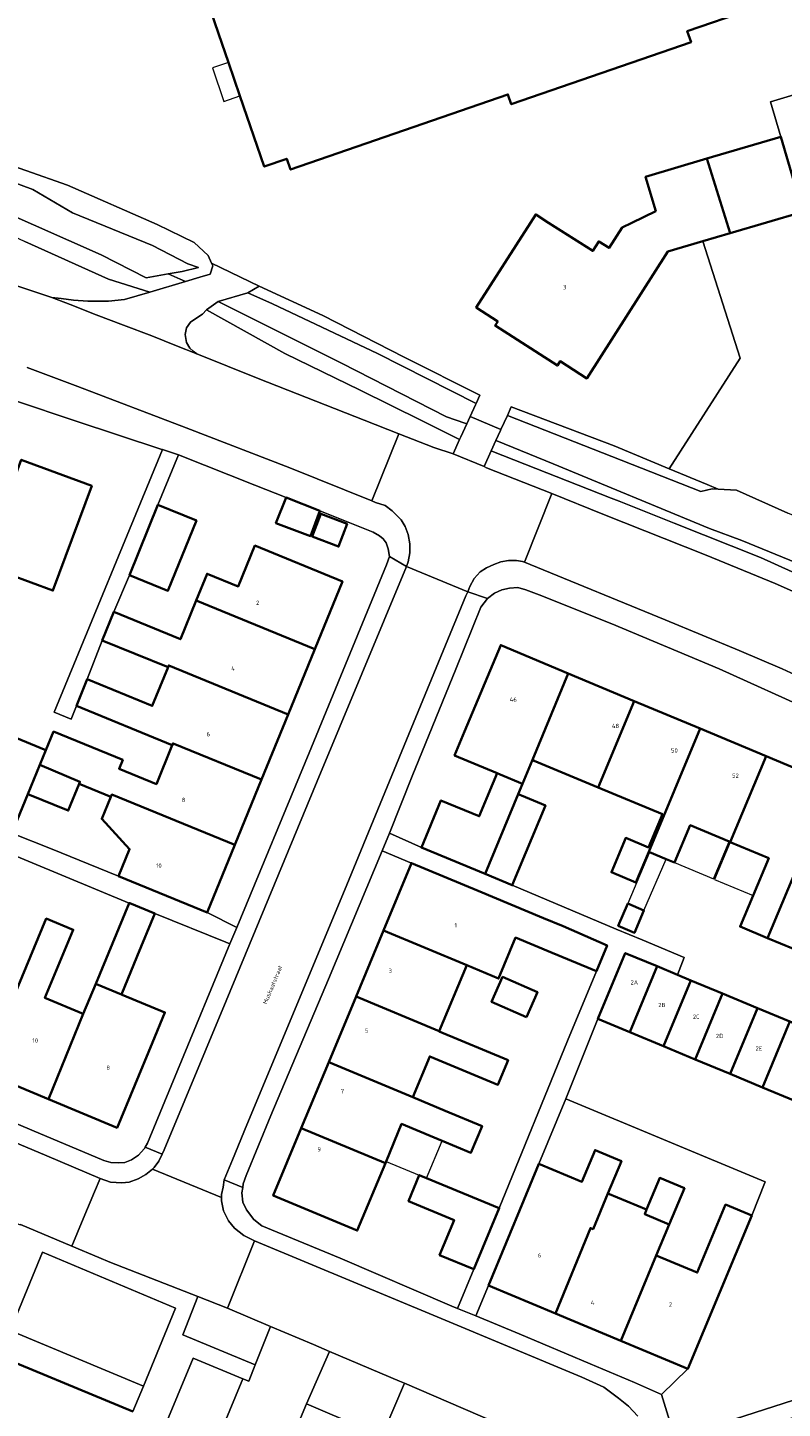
# Model space of a CAD drawing. Header units: metres. Extents: x 73718 to 76933, y 443658 to 446696.
# Tile 22 of 161: x 74630 to 74694, y 445150 to 445266. Entities that reach past the tile are written whole.
import ezdxf
from ezdxf.enums import TextEntityAlignment as Align

# ---------------------------------------------------------------- set-up
doc = ezdxf.new("R2010")
doc.units = ezdxf.units.M
for name, color, linetype, lineweight in [('B-WE-GR-BEPLANTING_CULTUUR_BODEMBEDEKKER-GV', 90, 'Continuous', 18), ('B-WE-GR-BEPLANTING_CULTUUR_BOSPLANTSOEN-GV', 90, 'Continuous', 18), ('B-WE-GR-BEPLANTING_CULTUUR_HEESTERS-GV', 90, 'Continuous', 18), ('B-WE-GR-BEPLANTING_CULTUUR_ROOS-GV', 90, 'Continuous', 18), ('B-WE-OG-BEBOUWING-GV', 7, 'Continuous', 35), ('B-WE-OG-BEBOUWING-T18', 10, 'Continuous', 18), ('B-WE-OG-BEBOUWING_LUIFEL-GV', 7, 'Continuous', 18), ('B-WE-OG-TERREIN_BEGROEID-GV', 7, 'Continuous', 18), ('B-WE-OG-TERREIN_ERF-GV', 7, 'Continuous', 18), ('B-WE-OG-TERREIN_OEVER-GV', 7, 'Continuous', 18), ('B-WE-OG-TOPOGRAFIE-T18', 10, 'Continuous', 18), ('B-WE-OG-WATER_SLOOT-GV', 120, 'Continuous', 18), ('B-WE-VH-GESLOTENVERHARDING_ASFALT-GV', 10, 'Continuous', 18), ('B-WE-VH-OPENVERHARDING-GV', 30, 'Continuous', 18), ('B-WE-VH-OPENVERHARDING_SIERBESTRATING-GV', 30, 'Continuous', 18), ('B-WE-VH-OPENVERHARDING_STRAATBAKSTEEN-GV', 30, 'Continuous', 18), ('B-WE-VH-OPENVERHARDING_TEGEL-GV', 30, 'Continuous', 18)]:
    doc.layers.add(name, color=color, linetype=linetype, lineweight=lineweight)
doc.styles.add('NLCS-ISO-M200-T18', font='NLCS-ISO.ttf', dxfattribs={"height": 0.36})

msp = doc.modelspace()

# ---------------------------------------------------------------- linework, layer by layer
at = {"layer": 'B-WE-GR-BEPLANTING_CULTUUR_BODEMBEDEKKER-GV', "flags": 128}
for points in [[(74639.733, 445152.068), (74642.452, 445158.645), (74631.24, 445163.342), (74629.094, 445158.154), (74628.52, 445156.765)], [(74649.147, 445153.862), (74650.442, 445157.094), (74646.82, 445158.631), (74644.327, 445159.604), (74643.059, 445156.374)]]:
    msp.add_lwpolyline(points, close=True, dxfattribs=at)
at = {"layer": 'B-WE-GR-BEPLANTING_CULTUUR_BOSPLANTSOEN-GV', "flags": 128}
msp.add_lwpolyline([(74721.516, 445268.862), (74692.549, 445260.164), (74693.413, 445257.237), (74695.277, 445250.925), (74689.149, 445249.115), (74686.856, 445248.439), (74689.979, 445238.604), (74683.997, 445229.287), (74687.202, 445227.958), (74688.124, 445227.569), (74689.686, 445227.48), (74694.004, 445225.551)], dxfattribs=at)
at = {"layer": 'B-WE-GR-BEPLANTING_CULTUUR_HEESTERS-GV', "flags": 128}
msp.add_lwpolyline([(74674.853, 445146.604), (74671.793, 445147.971), (74661.72, 445152.307), (74659.834, 445147.926), (74661.485, 445147.269), (74657.004, 445136.433), (74658.914, 445135.634), (74659.291, 445135.604), (74659.557, 445135.871), (74659.746, 445136.355), (74664.775, 445134.352), (74668.869, 445132.853), (74672.857, 445131.251), (74673.533, 445132.365), (74671.001, 445140.374), (74673.066, 445145.033)], close=True, dxfattribs=at)
at = {"layer": 'B-WE-GR-BEPLANTING_CULTUUR_ROOS-GV', "flags": 128}
msp.add_lwpolyline([(74653.456, 445150.577), (74658.14, 445148.601), (74659.834, 445147.926), (74661.72, 445152.307), (74661.296, 445152.49), (74655.411, 445154.987)], close=True, dxfattribs=at)
at = {"layer": 'B-WE-OG-BEBOUWING-GV', "flags": 128}
for points in [[(74645.177, 445268.445), (74646.89, 445263.488), (74647.861, 445260.68), (74649.918, 445254.728), (74651.809, 445255.382), (74652.126, 445254.467), (74670.43, 445260.793), (74670.716, 445259.969), (74685.851, 445265.201), (74685.533, 445266.12), (74690.769, 445267.929)], [(74638.835, 445149.93), (74625.83, 445155.335), (74618.691, 445158.336), (74587.542, 445171.43), (74584.475, 445172.719), (74581.934, 445166.674), (74586.43, 445164.784), (74584.538, 445160.282), (74591.405, 445157.395), (74593.304, 445161.915), (74599.335, 445159.38), (74597.413, 445154.806), (74604.236, 445151.938), (74606.155, 445156.504), (74612.339, 445153.905), (74610.427, 445149.356)]]:
    msp.add_lwpolyline(points, dxfattribs=at)
for points in [[(74695.277, 445250.925), (74693.413, 445257.237), (74687.178, 445255.396), (74689.149, 445249.115)], [(74689.149, 445249.115), (74687.178, 445255.396), (74682.018, 445253.872), (74682.873, 445250.977), (74680.871, 445250), (74680.051, 445249.6), (74678.944, 445247.872), (74678.081, 445248.424), (74677.57, 445247.625), (74673.861, 445250), (74672.779, 445250.693), (74672.335, 445250), (74667.758, 445242.853), (74669.58, 445241.686), (74669.356, 445241.336), (74674.594, 445237.981), (74674.823, 445238.34), (74677.074, 445236.898), (74683.907, 445247.568), (74686.856, 445248.439)], [(74623.947, 445218.912), (74627.429, 445217.621), (74628.46, 445220.4), (74632.123, 445219.041), (74635.39, 445227.852), (74629.451, 445230.054), (74626.641, 445222.478), (74625.436, 445222.925)], [(74638.561, 445220.344), (74641.794, 445219.027), (74644.196, 445224.924), (74640.963, 445226.241)], [(74650.888, 445224.7), (74653.805, 445223.624), (74654.584, 445225.738), (74651.747, 445226.864)], [(74656.907, 445224.643), (74654.675, 445225.502), (74653.94, 445223.594), (74656.166, 445222.737)], [(74644.177, 445218.195), (74654.168, 445214.108), (74656.497, 445219.8), (74649.125, 445222.816), (74647.719, 445219.38), (74645.1, 445220.451)], [(74641.811, 445212.581), (74641.871, 445212.729), (74651.922, 445208.618), (74654.168, 445214.108), (74644.177, 445218.195), (74642.847, 445214.945), (74637.252, 445217.234), (74636.275, 445214.846)], [(74672.487, 445204.786), (74675.507, 445212.064), (74669.821, 445214.445), (74666.778, 445207.176), (74665.936, 445205.165), (74669.523, 445203.664), (74669.784, 445203.555), (74671.651, 445202.773)], [(74634.092, 445209.324), (74642.169, 445206.019), (74642.229, 445206.165), (74649.672, 445203.12), (74651.922, 445208.618), (74641.871, 445212.729), (74641.811, 445212.581), (74640.481, 445209.329), (74635.01, 445211.568)], [(74681.067, 445209.737), (74675.507, 445212.064), (74672.487, 445204.786), (74672.651, 445204.718), (74678.025, 445202.468)], [(74630.01, 445201.906), (74631.026, 445204.381), (74631.529, 445205.607), (74623.561, 445208.877), (74618.636, 445210.898), (74618.177, 445209.778), (74616.5, 445205.686), (74616.226, 445205.018), (74616.238, 445205.014), (74619.855, 445203.529), (74621.624, 445202.803), (74620.741, 445200.651), (74623.676, 445199.446), (74626.518, 445198.28), (74626.945, 445199.319), (74628.66, 445198.616)], [(74681.202, 445194.469), (74682.283, 445197.049), (74686.62, 445207.412), (74681.067, 445209.737), (74678.025, 445202.468), (74683.435, 445200.203), (74682.266, 445197.412), (74680.359, 445198.211), (74679.152, 445195.328)], [(74684.466, 445196.135), (74685.781, 445199.275), (74689.055, 445197.905), (74689.15, 445197.865), (74692.173, 445205.087), (74686.62, 445207.412), (74682.283, 445197.049), (74682.343, 445197.024), (74683.75, 445196.435)], [(74649.672, 445203.12), (74642.229, 445206.165), (74642.169, 445206.019), (74640.83, 445202.744), (74637.684, 445204.031), (74637.99, 445204.778), (74632.169, 445207.167), (74631.529, 445205.607), (74631.026, 445204.381), (74634.394, 445202.941), (74634.327, 445202.777), (74636.996, 445201.685), (74637.067, 445201.858), (74647.423, 445197.622)], [(74692.294, 445189.787), (74697.726, 445202.762), (74692.173, 445205.087), (74689.15, 445197.865), (74692.388, 445196.509), (74691.073, 445193.368), (74689.98, 445190.756)], [(74630.01, 445201.906), (74633.403, 445200.518), (74634.327, 445202.777), (74634.394, 445202.941), (74631.026, 445204.381)], [(74669.784, 445203.555), (74669.523, 445203.664), (74669.158, 445202.793), (74668.013, 445200.036), (74664.794, 445201.373), (74663.145, 445197.403), (74668.501, 445195.179), (74671.292, 445201.907), (74671.651, 445202.773)], [(74703.648, 445193.71), (74701.058, 445194.795), (74703.399, 445200.387), (74697.726, 445202.762), (74692.294, 445189.787), (74694.479, 445188.872), (74696.889, 445194.627), (74700.299, 445193.199), (74696.29, 445183.624), (74698.957, 445182.507)], [(74637.631, 445194.983), (74645.094, 445191.93), (74647.423, 445197.622), (74637.067, 445201.858), (74636.996, 445201.685), (74636.23, 445199.812), (74638.566, 445197.269)], [(74668.501, 445195.179), (74670.795, 445194.226), (74673.589, 445200.953), (74671.578, 445201.788), (74671.292, 445201.907)], [(74666.959, 445187.498), (74669.643, 445186.381), (74671.076, 445189.825), (74674.156, 445188.544), (74677.884, 445187.002), (74678.781, 445189.172), (74675.084, 445190.776), (74673.42, 445191.468), (74667.912, 445193.759), (74662.307, 445196.091), (74659.946, 445190.415)], [(74638.546, 445192.73), (74635.723, 445185.926), (74635.796, 445185.896), (74637.895, 445185.036), (74639.219, 445188.268), (74640.696, 445191.842), (74638.59, 445192.712)], [(74679.717, 445190.802), (74681.079, 445190.217), (74681.886, 445192.094), (74680.529, 445192.691)], [(74631.749, 445176.219), (74634.675, 445183.399), (74631.439, 445184.741), (74633.823, 445190.488), (74631.559, 445191.428), (74629.196, 445185.73), (74629.185, 445185.734), (74626.208, 445178.517)], [(74657.641, 445184.875), (74664.654, 445181.958), (74666.959, 445187.498), (74659.946, 445190.415)], [(74683.001, 445187.409), (74680.311, 445188.528), (74678.004, 445182.983), (74680.694, 445181.864)], [(74671.998, 445183.127), (74672.919, 445185.232), (74669.975, 445186.52), (74669.054, 445184.415)], [(74684.717, 445186.695), (74683.001, 445187.409), (74680.694, 445181.864), (74683.539, 445180.68), (74685.846, 445186.225)], [(74637.895, 445185.036), (74635.796, 445185.896), (74635.723, 445185.926), (74634.675, 445183.399), (74631.749, 445176.219), (74637.52, 445173.825), (74640.491, 445180.987), (74641.543, 445183.523), (74637.949, 445185.014)], [(74686.204, 445179.571), (74688.512, 445185.116), (74685.846, 445186.225), (74683.539, 445180.68)], [(74686.204, 445179.571), (74689.141, 445178.349), (74691.448, 445183.894), (74688.512, 445185.116)], [(74657.641, 445184.875), (74655.337, 445179.336), (74662.416, 445176.391), (74663.846, 445179.829), (74669.591, 445177.439), (74670.451, 445179.507), (74664.64, 445181.924), (74664.654, 445181.958)], [(74691.863, 445177.217), (74694.17, 445182.762), (74691.448, 445183.894), (74689.141, 445178.349)], [(74691.863, 445177.217), (74694.603, 445176.076), (74696.91, 445181.622), (74694.17, 445182.762)], [(74653.032, 445173.796), (74660.111, 445170.851), (74660.169, 445170.991), (74661.48, 445174.142), (74664.212, 445173.005), (74664.894, 445172.721), (74667.316, 445171.713), (74668.252, 445173.963), (74665.148, 445175.255), (74662.416, 445176.391), (74655.337, 445179.336)], [(74653.032, 445173.796), (74650.666, 445168.109), (74657.745, 445165.164), (74660.111, 445170.851)], [(74668.783, 445160.533), (74674.447, 445158.173), (74677.374, 445165.376), (74677.596, 445165.283), (74678.849, 445168.289), (74679.987, 445171.019), (74677.774, 445171.941), (74676.66, 445169.267), (74673.042, 445170.775), (74671.784, 445167.736)], [(74667.573, 445161.911), (74669.697, 445167.061), (74663.587, 445169.581), (74662.97, 445169.836), (74662.061, 445167.63), (74665.891, 445166.05), (74664.677, 445163.106)], [(74684.019, 445165.683), (74685.29, 445168.731), (74683.217, 445169.595), (74682.106, 445166.931), (74681.946, 445166.547)], [(74674.447, 445158.173), (74679.936, 445155.886), (74682.927, 445163.062), (74684.019, 445165.683), (74681.946, 445166.547), (74682.106, 445166.931), (74678.849, 445168.289), (74677.596, 445165.283), (74677.374, 445165.376)], [(74690.971, 445166.429), (74688.758, 445167.351), (74686.372, 445161.626), (74682.927, 445163.062), (74679.936, 445155.886), (74685.594, 445153.528)]]:
    msp.add_lwpolyline(points, close=True, dxfattribs=at)
at = {"layer": 'B-WE-OG-BEBOUWING_LUIFEL-GV', "flags": 128}
for points in [[(74646.518, 445260.216), (74647.861, 445260.68), (74646.89, 445263.488), (74645.548, 445263.024)], [(74685.781, 445199.275), (74684.466, 445196.135), (74687.74, 445194.764), (74689.055, 445197.905)], [(74681.886, 445192.094), (74683.75, 445196.435), (74682.343, 445197.024), (74680.529, 445192.691)], [(74692.388, 445196.509), (74689.15, 445197.865), (74687.835, 445194.724), (74691.073, 445193.368)], [(74663.587, 445169.581), (74664.894, 445172.721), (74664.212, 445173.005), (74661.48, 445174.142), (74660.169, 445170.991), (74662.97, 445169.836)]]:
    msp.add_lwpolyline(points, close=True, dxfattribs=at)
at = {"layer": 'B-WE-OG-TERREIN_BEGROEID-GV', "flags": 128}
for points in [[(74627.278, 445245.288), (74632.019, 445243.695), (74632.807, 445243.608), (74633.861, 445243.468), (74635.067, 445243.395), (74636.808, 445243.396), (74638.154, 445243.526), (74640.279, 445244.158), (74636.805, 445245.252), (74629.75, 445248.42)], [(74698.834, 445218.604), (74691.697, 445221.823), (74684.438, 445224.708), (74679.803, 445226.548), (74679.126, 445226.803), (74669.07, 445230.783), (74669.026, 445230.8), (74668.417, 445229.468), (74668.63, 445229.38), (74674.117, 445227.197), (74678.429, 445225.481), (74687.122, 445222.025), (74692.941, 445219.619), (74697.555, 445217.581)]]:
    msp.add_lwpolyline(points, dxfattribs=at)
msp.add_lwpolyline([(74666.366, 445231.76), (74666.018, 445231.932), (74663.152, 445233.347), (74658, 445235.9), (74651.642, 445238.978), (74645.041, 445242.663), (74644.701, 445242.297), (74644.139, 445241.933), (74643.695, 445241.628), (74643.365, 445241.157), (74643.239, 445240.598), (74643.354, 445239.913), (74643.634, 445239.43), (74643.914, 445239.19), (74644.232, 445238.973), (74649.403, 445236.885), (74658.312, 445233.379), (74661.248, 445232.233), (74664.183, 445231.087), (74665.81, 445230.544)], close=True, dxfattribs=at)
at = {"layer": 'B-WE-OG-TERREIN_ERF-GV', "flags": 128}
for points in [[(74626.294, 445255.619), (74633.349, 445253.171), (74640.908, 445249.86), (74644.004, 445248.348), (74645.177, 445247.253), (74645.477, 445246.581), (74649.496, 445244.647), (74654.856, 445242.202), (74661.685, 445238.694), (74668.064, 445235.472), (74667.744, 445234.771), (74667.701, 445234.678), (74667.247, 445233.686), (74669.841, 445232.585), (74670.383, 445233.772), (74670.71, 445234.488), (74679.366, 445231.208), (74683.997, 445229.287), (74689.979, 445238.604), (74686.856, 445248.439), (74683.907, 445247.568), (74677.074, 445236.898), (74674.823, 445238.34), (74674.594, 445237.981), (74669.356, 445241.336), (74669.58, 445241.686), (74667.758, 445242.853), (74672.335, 445250), (74672.779, 445250.693), (74673.861, 445250), (74677.57, 445247.625), (74678.081, 445248.424), (74678.944, 445247.872), (74680.051, 445249.6), (74680.871, 445250), (74682.873, 445250.977), (74682.018, 445253.872), (74687.178, 445255.396), (74693.413, 445257.237), (74692.549, 445260.164), (74721.516, 445268.862)], [(74690.769, 445267.929), (74685.533, 445266.12), (74685.851, 445265.201), (74670.716, 445259.969), (74670.43, 445260.793), (74652.126, 445254.467), (74651.809, 445255.382), (74649.918, 445254.728), (74647.861, 445260.68), (74646.89, 445263.488), (74645.177, 445268.445)], [(74623.561, 445208.877), (74631.529, 445205.607), (74632.169, 445207.167), (74637.99, 445204.778), (74637.684, 445204.031), (74640.83, 445202.744), (74642.169, 445206.019), (74634.092, 445209.324), (74633.657, 445208.223), (74632.235, 445208.805), (74641.343, 445230.905), (74641.285, 445230.924), (74633.998, 445233.333), (74628.979, 445235.001)], [(74696.168, 445208.865), (74688.211, 445212.436), (74679.188, 445216.235), (74673.051, 445218.679), (74671.945, 445219.108), (74671.259, 445219.298), (74670.561, 445219.233), (74669.913, 445219.093), (74669.302, 445218.826), (74668.706, 445218.368), (74668.161, 445217.642), (74666.046, 445212.407), (74662.372, 445203.423), (74660.471, 445198.607), (74663.145, 445197.403), (74664.794, 445201.373), (74668.013, 445200.036), (74669.158, 445202.793), (74669.523, 445203.664), (74665.936, 445205.165), (74666.778, 445207.176), (74669.821, 445214.445), (74675.507, 445212.064), (74681.067, 445209.737), (74686.62, 445207.412), (74692.173, 445205.087), (74697.726, 445202.762)], [(74694.479, 445188.872), (74692.294, 445189.787), (74689.98, 445190.756), (74691.073, 445193.368), (74692.388, 445196.509), (74689.15, 445197.865), (74689.055, 445197.905), (74685.781, 445199.275), (74684.466, 445196.135), (74683.75, 445196.435), (74682.343, 445197.024), (74682.283, 445197.049), (74681.202, 445194.469), (74679.152, 445195.328), (74680.359, 445198.211), (74682.266, 445197.412), (74683.435, 445200.203), (74678.025, 445202.468), (74672.651, 445204.718), (74672.487, 445204.786), (74671.651, 445202.773), (74671.292, 445201.907), (74671.578, 445201.788), (74673.589, 445200.953), (74670.795, 445194.226), (74679.558, 445190.542), (74681.74, 445189.625), (74685.278, 445188.136), (74684.717, 445186.695), (74685.846, 445186.225), (74688.512, 445185.116), (74691.448, 445183.894), (74694.17, 445182.762)], [(74617.812, 445178.927), (74630.33, 445173.621), (74636.403, 445171.052), (74637.001, 445170.901), (74637.637, 445170.863), (74638.183, 445170.889), (74638.74, 445171.131), (74639.312, 445171.5), (74639.808, 445172.047), (74639.818, 445172.065), (74639.891, 445172.188), (74640.085, 445172.517), (74642.595, 445178.63), (74647.004, 445189.304), (74646.673, 445189.445), (74640.696, 445191.842), (74639.219, 445188.268), (74637.895, 445185.036), (74637.949, 445185.014), (74641.543, 445183.523), (74640.491, 445180.987), (74637.52, 445173.825), (74631.749, 445176.219), (74626.208, 445178.517)]]:
    msp.add_lwpolyline(points, dxfattribs=at)
for points in [[(74644.177, 445218.195), (74645.1, 445220.451), (74647.719, 445219.38), (74649.125, 445222.816), (74656.497, 445219.8), (74654.168, 445214.108), (74651.922, 445208.618), (74649.672, 445203.12), (74647.423, 445197.622), (74645.094, 445191.93), (74647.6, 445190.677), (74653.706, 445205.368), (74660.206, 445221.213), (74660.471, 445221.913), (74660.343, 445222.56), (74660.177, 445223.043), (74659.937, 445223.385), (74659.63, 445223.652), (74659.072, 445223.956), (74654.584, 445225.738), (74653.805, 445223.624), (74650.888, 445224.7), (74651.747, 445226.864), (74649.122, 445227.906), (74642.703, 445230.462), (74640.963, 445226.241), (74644.196, 445224.924), (74641.794, 445219.027), (74638.561, 445220.344), (74637.252, 445217.234), (74642.847, 445214.945)], [(74625.436, 445222.925), (74626.641, 445222.478), (74629.451, 445230.054), (74635.39, 445227.852), (74632.123, 445219.041), (74628.46, 445220.4), (74627.429, 445217.621), (74623.947, 445218.912), (74621.454, 445219.837), (74622.943, 445223.85)], [(74656.907, 445224.643), (74656.166, 445222.737), (74653.94, 445223.594), (74654.675, 445225.502)], [(74641.811, 445212.581), (74636.275, 445214.846), (74635.01, 445211.568), (74640.481, 445209.329)], [(74630.01, 445201.906), (74628.66, 445198.616), (74632.046, 445197.282), (74635.077, 445196.032), (74637.631, 445194.983), (74638.566, 445197.269), (74636.23, 445199.812), (74636.996, 445201.685), (74634.327, 445202.777), (74633.403, 445200.518)], [(74638.546, 445192.73), (74627.509, 445197.293), (74626.808, 445195.527), (74628.957, 445194.636), (74625.84, 445187.122), (74629.185, 445185.734), (74629.196, 445185.73), (74631.559, 445191.428), (74633.823, 445190.488), (74631.439, 445184.741), (74634.675, 445183.399), (74635.723, 445185.926)], [(74666.195, 445158.609), (74667.573, 445161.911), (74664.677, 445163.106), (74665.891, 445166.05), (74662.061, 445167.63), (74662.97, 445169.836), (74663.587, 445169.581), (74669.697, 445167.061), (74675.453, 445181.125), (74677.884, 445187.002), (74674.156, 445188.544), (74671.076, 445189.825), (74669.643, 445186.381), (74666.959, 445187.498), (74664.654, 445181.958), (74664.64, 445181.924), (74670.451, 445179.507), (74669.591, 445177.439), (74663.846, 445179.829), (74662.416, 445176.391), (74665.148, 445175.255), (74668.252, 445173.963), (74667.316, 445171.713), (74664.894, 445172.721), (74664.212, 445173.005), (74661.48, 445174.142), (74660.169, 445170.991), (74660.111, 445170.851), (74657.745, 445165.164), (74650.666, 445168.109), (74653.032, 445173.796), (74655.337, 445179.336), (74657.641, 445184.875), (74659.946, 445190.415), (74662.307, 445196.091), (74659.849, 445197.125), (74655.315, 445186.331), (74650.475, 445174.842), (74648.396, 445169.81), (74648.144, 445169.098), (74648.096, 445168.783), (74648.029, 445168.349), (74648.107, 445167.561), (74648.413, 445166.902), (74649.023, 445166.103), (74649.71, 445165.57), (74656.305, 445162.836), (74665.71, 445158.809)], [(74679.717, 445190.802), (74680.529, 445192.691), (74681.886, 445192.094), (74681.079, 445190.217)], [(74671.998, 445183.127), (74669.054, 445184.415), (74669.975, 445186.52), (74672.919, 445185.232)], [(74678.849, 445168.289), (74682.106, 445166.931), (74683.217, 445169.595), (74685.29, 445168.731), (74684.019, 445165.683), (74682.927, 445163.062), (74686.372, 445161.626), (74688.758, 445167.351), (74690.971, 445166.429), (74692.081, 445169.271), (74675.307, 445176.248), (74673.042, 445170.775), (74676.66, 445169.267), (74677.774, 445171.941), (74679.987, 445171.019)], [(74668.783, 445160.533), (74667.729, 445157.977), (74671.365, 445156.479), (74677.35, 445153.947), (74681.086, 445152.378), (74683.375, 445151.364), (74685.594, 445153.528), (74679.936, 445155.886), (74674.447, 445158.173)]]:
    msp.add_lwpolyline(points, close=True, dxfattribs=at)
at = {"layer": 'B-WE-OG-TERREIN_OEVER-GV', "flags": 128}
for points in [[(74640.279, 445244.158), (74643.268, 445245.047), (74642.837, 445245.238), (74641.81, 445245.694), (74639.959, 445245.367), (74636.18, 445247.302), (74622.036, 445253.545), (74614.554, 445255.204), (74602.34, 445259.089), (74602.511, 445259.603), (74602.556, 445259.737), (74601.169, 445260.119), (74601.169, 445259.219), (74601.26, 445259.007), (74601.601, 445258.211), (74603.257, 445257.203), (74611.608, 445254.683), (74618.735, 445252.739), (74623.775, 445251.228), (74629.75, 445248.42), (74636.805, 445245.252)], [(74667.744, 445234.771), (74668.064, 445235.472), (74661.685, 445238.694), (74654.856, 445242.202), (74649.496, 445244.647), (74648.532, 445244.098), (74650.606, 445243.181), (74659.443, 445239.002)], [(74666.803, 445233.115), (74665.271, 445233.662), (74656.406, 445238.185), (74646.044, 445243.364), (74645.041, 445242.663), (74651.642, 445238.978), (74658, 445235.9), (74663.152, 445233.347), (74666.018, 445231.932), (74666.366, 445231.76), (74666.459, 445231.963), (74666.96, 445233.059)], [(74688.124, 445227.569), (74687.202, 445227.958), (74683.997, 445229.287), (74679.366, 445231.208), (74670.71, 445234.488), (74670.383, 445233.772), (74679.193, 445230.309), (74686.675, 445227.367), (74687.639, 445227.596)], [(74708.051, 445215.059), (74708.442, 445215.682), (74702.507, 445218.17), (74697.583, 445220.185), (74690.118, 445223.241), (74687.417, 445224.248), (74674.229, 445229.7), (74669.507, 445231.644), (74669.475, 445231.658), (74669.442, 445231.671), (74669.426, 445231.677), (74669.026, 445230.8), (74669.07, 445230.783), (74679.126, 445226.803), (74679.803, 445226.548), (74684.438, 445224.708), (74691.697, 445221.823), (74698.834, 445218.604), (74706.207, 445215.612), (74707.953, 445214.904)]]:
    msp.add_lwpolyline(points, close=True, dxfattribs=at)
msp.add_lwpolyline([(74624.044, 445255.16), (74630.417, 445252.803), (74633.779, 445250.838), (74640.488, 445248.074), (74643.469, 445246.53), (74644.37, 445246.225), (74642.991, 445245.903), (74641.81, 445245.694), (74642.837, 445245.238), (74643.268, 445245.047), (74644.482, 445245.409), (74645.352, 445245.677), (74645.574, 445246.362), (74645.477, 445246.581), (74645.177, 445247.253), (74644.004, 445248.348), (74640.908, 445249.86), (74633.349, 445253.171), (74626.294, 445255.619)], dxfattribs=at)
at = {"layer": 'B-WE-OG-WATER_SLOOT-GV', "flags": 128}
for points in [[(74636.18, 445247.302), (74639.959, 445245.367), (74641.81, 445245.694), (74642.991, 445245.903), (74644.37, 445246.225), (74643.469, 445246.53), (74640.488, 445248.074), (74633.779, 445250.838), (74630.417, 445252.803), (74624.044, 445255.16), (74621.034, 445256.078), (74616.318, 445257.517), (74610.432, 445259.101), (74603.009, 445261.099), (74602.556, 445259.737), (74602.511, 445259.603), (74602.34, 445259.089), (74614.554, 445255.204), (74622.036, 445253.545)], [(74667.701, 445234.678), (74667.744, 445234.771), (74659.443, 445239.002), (74650.606, 445243.181), (74648.532, 445244.098), (74646.044, 445243.364), (74656.406, 445238.185), (74665.271, 445233.662), (74666.803, 445233.115), (74666.96, 445233.059), (74667.247, 445233.686)], [(74669.806, 445232.509), (74669.426, 445231.677), (74669.442, 445231.671), (74669.475, 445231.658), (74669.507, 445231.644), (74674.229, 445229.7), (74687.417, 445224.248), (74690.118, 445223.241), (74697.583, 445220.185), (74702.507, 445218.17), (74708.442, 445215.682), (74709.074, 445216.688), (74709.332, 445217.334), (74709.606, 445219.097), (74705.229, 445221.028), (74694.004, 445225.551), (74689.686, 445227.48), (74688.124, 445227.569), (74687.639, 445227.596), (74686.675, 445227.367), (74679.193, 445230.309), (74670.383, 445233.772), (74669.841, 445232.585)]]:
    msp.add_lwpolyline(points, close=True, dxfattribs=at)
at = {"layer": 'B-WE-VH-GESLOTENVERHARDING_ASFALT-GV', "flags": 128}
msp.add_lwpolyline([(74643.268, 445245.047), (74640.279, 445244.158), (74638.154, 445243.526), (74636.808, 445243.396), (74635.067, 445243.395), (74633.861, 445243.468), (74632.807, 445243.608), (74632.019, 445243.695), (74633.57, 445243.125), (74635.755, 445242.253), (74638.067, 445241.367), (74640.432, 445240.467), (74642.516, 445239.645), (74644.232, 445238.973), (74643.914, 445239.19), (74643.634, 445239.43), (74643.354, 445239.913), (74643.239, 445240.598), (74643.365, 445241.157), (74643.695, 445241.628), (74644.139, 445241.933), (74644.701, 445242.297), (74645.041, 445242.663), (74646.044, 445243.364), (74648.532, 445244.098), (74649.496, 445244.647), (74645.477, 445246.581), (74645.574, 445246.362), (74645.352, 445245.677), (74644.482, 445245.409)], close=True, dxfattribs=at)
at = {"layer": 'B-WE-VH-OPENVERHARDING-GV', "flags": 128}
for points in [[(74626.657, 445195.59), (74626.808, 445195.527), (74627.509, 445197.293), (74638.546, 445192.73), (74638.59, 445192.712), (74640.696, 445191.842), (74646.673, 445189.445), (74647.004, 445189.304), (74647.6, 445190.677), (74645.094, 445191.93), (74637.631, 445194.983), (74635.077, 445196.032), (74632.046, 445197.282), (74628.66, 445198.616), (74626.945, 445199.319), (74626.518, 445198.28), (74625.569, 445195.967)], [(74681.74, 445189.625), (74679.558, 445190.542), (74670.795, 445194.226), (74668.501, 445195.179), (74663.145, 445197.403), (74660.471, 445198.607), (74659.849, 445197.125), (74662.307, 445196.091), (74667.912, 445193.759), (74673.42, 445191.468), (74675.084, 445190.776), (74678.781, 445189.172), (74677.884, 445187.002), (74675.453, 445181.125), (74669.697, 445167.061), (74667.573, 445161.911), (74666.195, 445158.609), (74667.729, 445157.977), (74668.783, 445160.533), (74671.784, 445167.736), (74673.042, 445170.775), (74675.307, 445176.248), (74678.004, 445182.983), (74680.311, 445188.528), (74683.001, 445187.409), (74684.717, 445186.695), (74685.278, 445188.136)]]:
    msp.add_lwpolyline(points, close=True, dxfattribs=at)
for points in [[(74694.603, 445176.076), (74691.863, 445177.217), (74689.141, 445178.349), (74686.204, 445179.571), (74683.539, 445180.68), (74680.694, 445181.864), (74678.004, 445182.983), (74675.307, 445176.248), (74692.081, 445169.271), (74690.971, 445166.429), (74685.594, 445153.528), (74683.375, 445151.364), (74684.484, 445147.708), (74687.062, 445148.511), (74697.778, 445151.943)], [(74697.778, 445151.943), (74687.062, 445148.511), (74684.484, 445147.708), (74685.464, 445144.475), (74687.038, 445147.102), (74689.198, 445147.745), (74689.283, 445147.773), (74692.039, 445148.675), (74695.491, 445149.752)]]:
    msp.add_lwpolyline(points, dxfattribs=at)
at = {"layer": 'B-WE-VH-OPENVERHARDING_SIERBESTRATING-GV', "flags": 128}
for points in [[(74648.111, 445152.698), (74643.926, 445154.428), (74636.142, 445135.749), (74635.486, 445134.179), (74639.69, 445132.409)], [(74643.782, 445122.952), (74646.917, 445121.637), (74653.683, 445137.821), (74658.14, 445148.601), (74653.456, 445150.577), (74642.184, 445123.623)]]:
    msp.add_lwpolyline(points, close=True, dxfattribs=at)
at = {"layer": 'B-WE-VH-OPENVERHARDING_STRAATBAKSTEEN-GV', "flags": 128}
for points in [[(74629.96, 445237.806), (74634.211, 445236.217), (74643.349, 445232.723), (74652.054, 445229.357), (74658.981, 445226.58), (74661.248, 445232.233), (74658.312, 445233.379), (74649.403, 445236.885), (74644.232, 445238.973), (74642.516, 445239.645), (74640.432, 445240.467), (74638.067, 445241.367), (74635.755, 445242.253), (74633.57, 445243.125), (74632.019, 445243.695), (74627.278, 445245.288)], [(74681.357, 445149.545), (74680.581, 445150.37), (74679.741, 445151.068), (74678.521, 445151.994), (74676.653, 445152.829), (74664.466, 445157.906), (74653.612, 445162.413), (74649.089, 445164.287), (74646.82, 445158.631), (74650.442, 445157.094), (74654.058, 445155.562), (74655.411, 445154.987), (74661.296, 445152.49), (74661.72, 445152.307), (74671.793, 445147.971)]]:
    msp.add_lwpolyline(points, dxfattribs=at)
for points in [[(74674.117, 445227.197), (74668.63, 445229.38), (74668.417, 445229.468), (74665.81, 445230.544), (74664.183, 445231.087), (74661.248, 445232.233), (74658.981, 445226.58), (74659.285, 445226.458), (74660.099, 445226.193), (74660.695, 445225.749), (74661.433, 445224.988), (74661.789, 445224.417), (74662.044, 445223.744), (74662.184, 445222.969), (74662.16, 445222.207), (74662.035, 445221.445), (74661.895, 445221.064), (74667.044, 445218.937), (74667.232, 445219.369), (74667.6, 445220.043), (74668.081, 445220.603), (74668.627, 445220.945), (74669.236, 445221.226), (74669.834, 445221.456), (74670.482, 445221.57), (74671.154, 445221.559), (74671.65, 445221.471), (74671.816, 445221.414)], [(74720.244, 445206.761), (74720.069, 445206.853), (74710.925, 445211.335), (74706.884, 445213.338), (74705.783, 445213.854), (74701.558, 445215.833), (74697.555, 445217.581), (74692.941, 445219.619), (74687.122, 445222.025), (74678.429, 445225.481), (74674.117, 445227.197), (74671.816, 445221.414), (74672.311, 445221.243), (74683.66, 445216.571), (74689.913, 445213.989), (74693.521, 445212.444), (74695.727, 445211.425), (74711.704, 445204.19), (74717.319, 445201.329)], [(74646.309, 445167.94), (74646.302, 445168.207), (74646.441, 445168.804), (74646.543, 445169.427), (74647.226, 445171.117), (74648.456, 445174.053), (74656.665, 445193.8), (74662.873, 445208.859), (74666.889, 445218.581), (74667.044, 445218.937), (74661.895, 445221.064), (74654.381, 445203.005), (74646.703, 445184.49), (74641.497, 445171.947), (74641.327, 445171.592), (74641.04, 445170.994), (74640.648, 445170.473), (74640.498, 445170.345)], [(74585.73, 445190.714), (74583.349, 445185.034), (74584.892, 445184.407), (74591.119, 445181.826), (74593.967, 445180.635), (74593.962, 445180.624), (74607.545, 445174.88), (74607.57, 445174.938), (74609.205, 445174.222), (74609.19, 445174.185), (74629.365, 445165.653), (74629.377, 445165.683), (74633.702, 445163.854), (74634.664, 445166.139), (74635.622, 445168.415), (74636.101, 445169.553), (74631.601, 445171.465), (74620.85, 445175.984), (74608.23, 445181.226), (74597.505, 445185.809), (74588.978, 445189.353)], [(74646.309, 445167.94), (74640.498, 445170.345), (74639.949, 445169.875), (74639.289, 445169.506), (74638.539, 445169.251), (74637.93, 445169.174), (74636.978, 445169.237), (74636.101, 445169.553), (74635.622, 445168.415), (74634.664, 445166.139), (74633.702, 445163.854), (74635.977, 445162.893), (74636.922, 445162.493), (74644.327, 445159.604), (74646.82, 445158.631), (74649.089, 445164.287), (74648.187, 445164.755), (74647.398, 445165.364), (74646.914, 445165.985), (74646.468, 445166.836), (74646.316, 445167.673)], [(74649.147, 445153.862), (74648.6, 445152.496), (74648.111, 445152.698), (74639.69, 445132.409), (74636.183, 445123.961), (74641.421, 445121.789), (74642.184, 445123.623), (74653.456, 445150.577), (74655.411, 445154.987), (74654.058, 445155.562), (74650.442, 445157.094)]]:
    msp.add_lwpolyline(points, close=True, dxfattribs=at)
at = {"layer": 'B-WE-VH-OPENVERHARDING_TEGEL-GV', "flags": 128}
for points in [[(74628.979, 445235.001), (74633.998, 445233.333), (74641.285, 445230.924), (74641.343, 445230.905), (74642.703, 445230.462), (74649.122, 445227.906), (74651.747, 445226.864), (74654.584, 445225.738), (74659.072, 445223.956), (74659.63, 445223.652), (74659.937, 445223.385), (74660.177, 445223.043), (74660.343, 445222.56), (74660.471, 445221.913), (74661.895, 445221.064), (74662.035, 445221.445), (74662.16, 445222.207), (74662.184, 445222.969), (74662.044, 445223.744), (74661.789, 445224.417), (74661.433, 445224.988), (74660.695, 445225.749), (74660.099, 445226.193), (74659.285, 445226.458), (74658.981, 445226.58), (74652.054, 445229.357), (74643.349, 445232.723), (74634.211, 445236.217), (74629.96, 445237.806)], [(74695.727, 445211.425), (74693.521, 445212.444), (74689.913, 445213.989), (74683.66, 445216.571), (74672.311, 445221.243), (74671.816, 445221.414), (74671.65, 445221.471), (74671.154, 445221.559), (74670.482, 445221.57), (74669.834, 445221.456), (74669.236, 445221.226), (74668.627, 445220.945), (74668.081, 445220.603), (74667.6, 445220.043), (74667.232, 445219.369), (74667.044, 445218.937), (74668.706, 445218.368), (74669.302, 445218.826), (74669.913, 445219.093), (74670.561, 445219.233), (74671.259, 445219.298), (74671.945, 445219.108), (74673.051, 445218.679), (74679.188, 445216.235), (74688.211, 445212.436), (74696.168, 445208.865)], [(74620.85, 445175.984), (74631.601, 445171.465), (74636.101, 445169.553), (74636.978, 445169.237), (74637.93, 445169.174), (74638.539, 445169.251), (74639.289, 445169.506), (74639.949, 445169.875), (74640.498, 445170.345), (74640.648, 445170.473), (74641.04, 445170.994), (74641.327, 445171.592), (74639.891, 445172.188), (74639.818, 445172.065), (74639.808, 445172.047), (74639.312, 445171.5), (74638.74, 445171.131), (74638.183, 445170.889), (74637.637, 445170.863), (74637.001, 445170.901), (74636.403, 445171.052), (74630.33, 445173.621), (74617.812, 445178.927)], [(74684.484, 445147.708), (74683.375, 445151.364), (74681.086, 445152.378), (74677.35, 445153.947), (74671.365, 445156.479), (74667.729, 445157.977), (74666.195, 445158.609), (74665.71, 445158.809), (74656.305, 445162.836), (74649.71, 445165.57), (74649.023, 445166.103), (74648.413, 445166.902), (74648.107, 445167.561), (74648.029, 445168.349), (74648.096, 445168.783), (74646.543, 445169.427), (74646.441, 445168.804), (74646.302, 445168.207), (74646.309, 445167.94), (74646.316, 445167.673), (74646.468, 445166.836), (74646.914, 445165.985), (74647.398, 445165.364), (74648.187, 445164.755), (74649.089, 445164.287), (74653.612, 445162.413), (74664.466, 445157.906), (74676.653, 445152.829), (74678.521, 445151.994), (74679.741, 445151.068), (74680.581, 445150.37), (74681.357, 445149.545)], [(74636.142, 445135.749), (74643.926, 445154.428), (74648.111, 445152.698), (74648.6, 445152.496), (74649.147, 445153.862), (74643.059, 445156.374), (74644.327, 445159.604), (74636.922, 445162.493), (74635.977, 445162.893), (74633.702, 445163.854), (74629.377, 445165.683)], [(74629.094, 445158.154), (74631.24, 445163.342), (74642.452, 445158.645), (74639.733, 445152.068), (74638.835, 445149.93)]]:
    msp.add_lwpolyline(points, dxfattribs=at)
for points in [[(74669.806, 445232.509), (74669.841, 445232.585), (74667.247, 445233.686), (74666.96, 445233.059), (74666.459, 445231.963), (74666.366, 445231.76), (74665.81, 445230.544), (74668.417, 445229.468), (74669.026, 445230.8), (74669.426, 445231.677)], [(74634.092, 445209.324), (74635.01, 445211.568), (74636.275, 445214.846), (74637.252, 445217.234), (74638.561, 445220.344), (74640.963, 445226.241), (74642.703, 445230.462), (74641.343, 445230.905), (74632.235, 445208.805), (74633.657, 445208.223)], [(74661.895, 445221.064), (74660.471, 445221.913), (74660.206, 445221.213), (74653.706, 445205.368), (74647.6, 445190.677), (74647.004, 445189.304), (74642.595, 445178.63), (74640.085, 445172.517), (74639.891, 445172.188), (74641.327, 445171.592), (74641.497, 445171.947), (74646.703, 445184.49), (74654.381, 445203.005)], [(74659.849, 445197.125), (74660.471, 445198.607), (74662.372, 445203.423), (74666.046, 445212.407), (74668.161, 445217.642), (74668.706, 445218.368), (74667.044, 445218.937), (74666.889, 445218.581), (74662.873, 445208.859), (74656.665, 445193.8), (74648.456, 445174.053), (74647.226, 445171.117), (74646.543, 445169.427), (74648.096, 445168.783), (74648.144, 445169.098), (74648.396, 445169.81), (74650.475, 445174.842), (74655.315, 445186.331)], [(74638.835, 445149.93), (74639.733, 445152.068), (74628.52, 445156.765), (74629.094, 445158.154), (74626.671, 445159.156), (74625.845, 445157.171), (74625.653, 445156.711), (74625.374, 445156.828), (74588.929, 445172.147), (74590.001, 445174.697), (74589.078, 445175.086), (74587.542, 445171.43), (74618.691, 445158.336), (74625.83, 445155.335)]]:
    msp.add_lwpolyline(points, close=True, dxfattribs=at)

# ---------------------------------------------------------------- texts
at = {"layer": 'B-WE-OG-BEBOUWING-T18', "style": 'NLCS-ISO-M200-T18'}
for s, p in [('3', (74675.218, 445244.573)), ('2', (74649.36, 445218.011)), ('4', (74647.28, 445212.479)), ('46', (74670.882, 445209.861)), ('6', (74645.2, 445206.948)), ('48', (74679.49, 445207.64)), ('50', (74684.45, 445205.58)), ('52', (74689.59, 445203.45)), ('8', (74643.119, 445201.416)), ('10', (74641.039, 445195.884)), ('1', (74666.03, 445190.853)), ('3', (74660.52, 445187.03)), ('2A', (74681.072, 445186.054)), ('2B', (74683.396, 445184.152)), ('2C', (74686.283, 445183.166)), ('5', (74658.52, 445181.99)), ('2D', (74688.254, 445181.545)), ('10', (74630.624, 445181.163)), ('2E', (74691.564, 445180.488)), ('8', (74636.77, 445178.877)), ('7', (74656.49, 445176.9)), ('9', (74654.54, 445171.99)), ('6', (74673.095, 445163.078)), ('4', (74677.56, 445159.09)), ('2', (74684.122, 445158.942))]:
    msp.add_text(s, height=0.36, dxfattribs=at).set_placement(p, align=Align.MIDDLE)
at = {"layer": 'B-WE-OG-TOPOGRAFIE-T18', "style": 'NLCS-ISO-M200-T18'}
msp.add_text('Muskaatstraat', height=0.36, rotation=67.4, dxfattribs=at).set_placement((74650.624, 445185.858), align=Align.MIDDLE)

doc.saveas('drawing.dxf')
